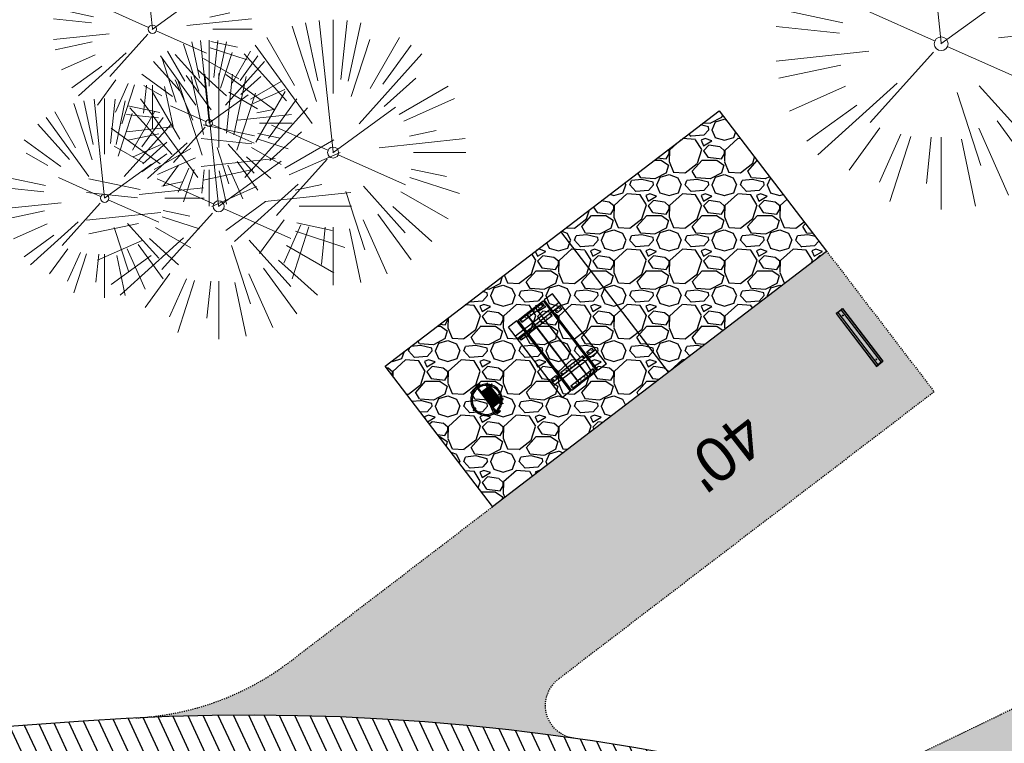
# Model space of a CAD drawing. Header units: feet. Extents: x 1134296 to 1140710, y 647902 to 649877.
# Tile 50 of 66: x 1134716 to 1134805, y 649015 to 649080. Entities that reach past the tile are written whole.
import ezdxf

# ---------------------------------------------------------------- set-up
doc = ezdxf.new("R2010")
doc.units = ezdxf.units.FT
doc.header["$MEASUREMENT"] = 0
doc.linetypes.add('RAD', pattern=[0.13, 0.08, -0.05])
doc.layers.add('-ANGLE-IRON', color=8, linetype='Continuous', lineweight=25)
doc.layers.add('V-SITE-VEGE', color=8, linetype='Continuous', lineweight=18)
for name, color, linetype in [('-BOLTS-LAGS-SCREWS', 7, 'Continuous'), ('-CONCRETE', 9, 'Continuous'), ('-HARDWARE', 7, 'Continuous'), ('-TIMBER', 6, 'Continuous'), ('C-CAMPSITE-PADS', 6, 'Continuous'), ('C-PRKG-ASPH', 5, 'Continuous'), ('C-PRKG-GRVL', 8, 'Continuous'), ('C-PRKG-WHEL-STOP', 5, 'Continuous'), ('C-ROAD-ASPHALT', 1, 'Continuous'), ('C-ROAD-GRVL', 1, 'RAD'), ('C-SWLK-GRVL-PATT', 8, 'Continuous'), ('G-TEXT-ST02', 2, 'Continuous'), ('G-XREF', 7, 'Continuous')]:
    doc.layers.add(name, color=color, linetype=linetype)
doc.styles.add('Arial', font='arial.ttf', dxfattribs={"height": 180})
pattern_1 = [(37.50000000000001, (0, 0), (-0.06299335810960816, 1.926823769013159), [0, -1.52, 0, -1.7, 0, -1.625]), (7.499999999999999, (0, 0), (1.769776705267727, 2.82214606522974), [0, -0.82, 0, -1.37, 0, -0.525]), (327.5, (-1.23, 0), (3.114141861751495, 0.005659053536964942), [0, -0.5, 0, -1.8, 0, -2.35]), (317.5, (-1.23, 0), (3.006126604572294, 0.8776755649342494), [0, -0.25, 0, -1.18, 0, -1.35])]
pattern_2 = [(115, (0, 0), (-1.132884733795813, -0.5282728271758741), [])]

# ---------------------------------------------------------------- blocks, each defined once
blk = doc.blocks.new('V-SITE-VEGE-Coniferious Tree 2')
at = {"color": 0, "linetype": 'ByBlock'}
for p, q in [((-0.06264093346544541, 0.1926377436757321), (-0.1545378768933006, 0.4755369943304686)), ((-0.0574950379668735, 0.2703678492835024), (-0.1039851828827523, 0.4890788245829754)), ((-0.0003172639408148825, 0.0025937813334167), (-0.05229705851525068, 0.4972664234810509)), ((-3.601054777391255e-05, 0.2219193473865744), (-3.601054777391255e-05, 0.5000060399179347)), ((0.02890183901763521, 0.2753366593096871), (0.05222503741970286, 0.4972664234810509)), ((0.0571938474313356, 0.2692740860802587), (0.1039131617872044, 0.4890788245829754)), ((-0.1460065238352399, 0.2528363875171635), (-0.2500390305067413, 0.4330260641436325)), ((0.06850648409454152, 0.2109817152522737), (0.1382469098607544, 0.425630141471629)), ((0.139142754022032, 0.2410654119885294), (0.2499670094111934, 0.4330260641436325)), ((-0.07913071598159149, 0.1088658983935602), (-0.2939353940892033, 0.4045257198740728)), ((0.1868724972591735, 0.2572635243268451), (0.2938633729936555, 0.4045257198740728)), ((-0.1756943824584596, 0.1950752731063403), (-0.3346129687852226, 0.3715878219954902)), ((0.09777767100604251, 0.108636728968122), (0.3345409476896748, 0.3715878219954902)), ((-0.2201011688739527, 0.1598873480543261), (-0.4045617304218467, 0.2938993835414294)), ((0.1919663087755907, 0.1728666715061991), (0.3115823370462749, 0.2805763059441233)), ((0.2487690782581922, 0.143647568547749), (0.4329900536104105, 0.2500030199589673)), ((-0.2844040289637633, 0.1641894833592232), (-0.393144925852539, 0.2269610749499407)), ((0.2658942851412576, 0.1183972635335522), (0.4567507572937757, 0.2033670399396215)), ((-0.0009318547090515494, -0.0006770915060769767), (0.2349564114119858, 0.1707208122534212)), ((-0.2961437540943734, 0.06292784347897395), (-0.4891148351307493, 0.1039491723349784)), ((-0.01992166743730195, 0.008854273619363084), (-0.2318825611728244, 0.1032199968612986)), ((0.2872695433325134, 0.06106323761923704), (0.3884790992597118, 0.08257391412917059)), ((-0.3060292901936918, 0.03215663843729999), (-0.4973024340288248, 0.05226104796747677)), ((0.173080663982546, 0.01818771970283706), (0.497230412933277, 0.05226104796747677)), ((0.3024988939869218, 0), (0.4999700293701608, 0)), ((-0.2182782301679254, -0.02292736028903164), (-0.4973024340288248, -0.05226104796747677)), ((-0.02300503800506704, -0.02554197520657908), (-0.2137781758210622, -0.2373882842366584)), ((0.01849546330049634, -0.008260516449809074), (0.2719985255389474, -0.1211160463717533)), ((-0.302185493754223, -0.0642195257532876), (-0.4891148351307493, -0.1039491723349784)), ((0.2936342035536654, -0.06241742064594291), (0.4274066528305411, -0.09084484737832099)), ((0.2891445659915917, -0.09395946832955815), (0.4755009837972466, -0.1545018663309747)), ((-0.2881436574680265, -0.1282723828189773), (-0.4568227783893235, -0.2033670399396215)), ((-0.1320480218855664, -0.1188660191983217), (-0.3716238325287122, -0.3345769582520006)), ((0.04781873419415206, -0.1473038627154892), (0.1192466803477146, -0.3671294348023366)), ((0.1143820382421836, -0.1271057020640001), (0.2718110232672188, -0.301920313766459)), ((0.2555295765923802, -0.1475434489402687), (0.4329900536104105, -0.2500030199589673)), ((-0.254528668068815, -0.1848980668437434), (-0.4045617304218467, -0.2938993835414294)), ((0.2253521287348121, -0.2029399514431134), (0.3715518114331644, -0.3345769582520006)), ((0.1688618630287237, -0.2324611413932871), (0.2938633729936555, -0.4045257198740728)), ((-0.1842986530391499, -0.2536176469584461), (-0.2766747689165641, -0.3807650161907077)), ((0.1131111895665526, -0.2541280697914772), (0.2033310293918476, -0.4567867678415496)), ((-0.1213812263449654, -0.2725449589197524), (-0.1855903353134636, -0.4167758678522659)), ((-0.09098502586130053, -0.2799408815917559), (-0.1545378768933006, -0.4755369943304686)), ((-0.02966136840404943, -0.2817638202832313), (-0.04434904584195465, -0.4216092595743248)), ((-3.601054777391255e-05, -0.2817638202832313), (-3.601054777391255e-05, -0.5000060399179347)), ((0.06104806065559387, -0.2873055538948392), (0.1039131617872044, -0.4890788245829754))]:
    blk.add_line(p, q, dxfattribs=at)
blk.add_circle((-3.601054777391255e-05, 0), 0.02083358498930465)
blk = doc.blocks.new('C_XBASE-PACTOLA_02403811')
at = {"layer": 'V-SITE-VEGE'}
for p, xscale, yscale, zscale in [((1134799.621, 649077.804), 29.99963760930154, 29.99963760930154, 29.99963760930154), ((1134728.349, 649079.116), 17.99978256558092, 17.99978256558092, 17.99978256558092), ((1134733.468, 649070.628), 14.99981880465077, 14.99981880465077, 14.99981880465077), ((1134724.024, 649063.838), 17.99978256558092, 17.99978256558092, 17.99978256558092)]:
    blk.add_blockref('V-SITE-VEGE-Coniferious Tree 2', p, dxfattribs=dict(at, xscale=xscale, yscale=yscale, zscale=zscale))
at = {"layer": 'V-SITE-VEGE', "xscale": 23.99971008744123, "yscale": 23.99971008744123, "zscale": 23.99971008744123, "rotation": 8.537736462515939e-07}
for p in [(1134744.674, 649067.966), (1134734.334, 649063.103)]:
    blk.add_blockref('V-SITE-VEGE-Coniferious Tree 2', p, dxfattribs=at)
blk = doc.blocks.new('Wheel_Stop')
for points in [[(-36, 6.75), (36, 6.75)], [(-36, -2.25), (-36, 6.75)], [(-35.625, 4.5), (-36, 6.75)], [(-35.625, 0), (-36, -2.25)], [(-35.955, 6.48), (35.955, 6.48)], [(-35.625, 4.5), (-35.625, 0)], [(-35.625, 4.5), (35.625, 4.5)], [(-35.625, 0), (35.625, 0)], [(35.625, 4.5), (36, 6.75)], [(35.625, 4.5), (35.625, 0)], [(35.625, 0), (36, -2.25)], [(36, -2.25), (36, 6.75)], [(-36, -2.25), (36, -2.25)], [(-35.955, -1.98), (35.955, -1.98)]]:
    blk.add_lwpolyline(points)
for centre in [(-30, 2.25), (30, 2.25)]:
    blk.add_circle(centre, 0.5)
blk = doc.blocks.new('10FT_Precast Table')
at = {"layer": '-ANGLE-IRON'}
for p, q in [((-28.53399626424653, 21.12499979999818), (-28.53399626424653, 27.62500020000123)), ((-28.53399626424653, 27.62500020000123), (-24.53403626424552, 27.62500020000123)), ((-24.53403626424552, 27.62500020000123), (-24.53403626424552, 21.12499979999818)), ((28.46604333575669, 21.12499979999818), (28.46604333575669, 27.62500020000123)), ((28.46604333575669, 27.62500020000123), (32.4660033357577, 27.62500020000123)), ((32.4660033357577, 27.62500020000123), (32.4660033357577, 21.12499979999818)), ((-43.49999999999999, 15.25000002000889), (-46.49999999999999, 15.25000002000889)), ((-46.49999999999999, 15.25000002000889), (-46.49999999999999, -15.25000001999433)), ((-43.49999999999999, -15.25000001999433), (-43.49999999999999, 15.25000002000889)), ((-24.53403626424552, 21.12499979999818), (-28.53399626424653, 21.12499979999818)), ((-25.53399626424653, 15.25000002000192), (-28.53399626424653, 15.25000002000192)), ((-28.53399626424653, 15.25000002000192), (-28.53399626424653, -15.2500000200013)), ((-25.53399626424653, -15.2500000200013), (-25.53399626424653, 15.25000002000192)), ((32.4660033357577, 21.12499979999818), (28.46604333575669, 21.12499979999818)), ((32.4660033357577, 15.25000002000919), (29.4660033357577, 15.25000002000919)), ((29.4660033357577, 15.25000002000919), (29.4660033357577, -15.25000001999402)), ((32.4660033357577, -15.25000001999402), (32.4660033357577, 15.25000002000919)), ((46.50000000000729, 15.25000002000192), (43.50000000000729, 15.25000002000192)), ((43.50000000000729, 15.25000002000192), (43.50000000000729, -15.2500000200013)), ((46.50000000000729, -15.2500000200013), (46.50000000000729, 15.25000002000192)), ((-46.49999999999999, -15.25000001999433), (-43.49999999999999, -15.25000001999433)), ((-28.53399626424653, -15.2500000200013), (-25.53399626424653, -15.2500000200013)), ((-28.53399626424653, -27.62500019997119), (-28.53399626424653, -21.12499979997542)), ((-28.53399626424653, -21.12499979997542), (-24.53403626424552, -21.12499979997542)), ((-24.53403626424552, -21.12499979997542), (-24.53403626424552, -27.62500019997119)), ((28.46604333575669, -27.62500019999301), (28.46604333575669, -21.12499979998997)), ((28.46604333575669, -21.12499979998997), (32.4660033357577, -21.12499979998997)), ((29.4660033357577, -15.25000001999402), (32.4660033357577, -15.25000001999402)), ((32.4660033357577, -21.12499979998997), (32.4660033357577, -27.62500019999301)), ((43.50000000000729, -15.2500000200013), (46.50000000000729, -15.2500000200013)), ((-24.53403626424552, -27.62500019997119), (-28.53399626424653, -27.62500019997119)), ((32.4660033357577, -27.62500019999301), (28.46604333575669, -27.62500019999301))]:
    blk.add_line(p, q, dxfattribs=at)
at = {"layer": '-BOLTS-LAGS-SCREWS'}
for centre in [(-26.53401626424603, 26.12500020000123), (-26.53401626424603, 22.62499979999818), (30.46602333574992, 26.12500020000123), (30.46602333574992, 22.62499979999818), (-44.99999999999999, 14.25000402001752), (-27.03399626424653, 14.25000402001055), (30.9660033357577, 14.25000402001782), (45.00000000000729, 14.25000402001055), (-44.99999999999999, 8.750004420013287), (-44.99999999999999, 2.750004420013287), (-27.03399626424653, 8.750004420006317), (-27.03399626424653, 2.750004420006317), (30.9660033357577, 8.750004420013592), (30.9660033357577, 2.750004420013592), (45.00000000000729, 8.750004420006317), (45.00000000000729, 2.750004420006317), (-44.99999999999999, -2.750004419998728), (-44.99999999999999, -8.750004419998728), (-27.03399626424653, -2.750004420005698), (-27.03399626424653, -8.750004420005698), (30.9660033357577, -2.750004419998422), (30.9660033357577, -8.750004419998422), (45.00000000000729, -2.750004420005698), (45.00000000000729, -8.750004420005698), (-44.99999999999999, -14.25000402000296), (-27.03399626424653, -14.25000402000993), (30.9660033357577, -14.25000401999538), (45.00000000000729, -14.25000402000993), (-26.53401626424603, -22.62499979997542), (-26.53401626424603, -26.12500019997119), (30.46602333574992, -22.62499979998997), (30.46602333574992, -26.12500019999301)]:
    blk.add_circle(centre, 0.15625000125, dxfattribs=at)
at = {"layer": '-CONCRETE'}
for p, q in [((-32.03399630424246, -29.99999999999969), (-32.03399630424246, 30.00000000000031)), ((-28.53399626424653, 29.99999999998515), (-28.53399626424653, 27.62500020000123)), ((-28.53399626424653, -27.12499979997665), (-28.53399626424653, 27.12499979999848)), ((32.4660033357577, 29.99999999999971), (32.4660033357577, 27.62500020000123)), ((32.4660033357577, -27.1249997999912), (32.4660033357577, 27.12499979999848)), ((35.96600337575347, -29.99999999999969), (35.96600337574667, 30.00000000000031)), ((-28.53399626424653, -29.99999999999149), (-28.53399626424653, -27.62500019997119)), ((32.4660033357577, -27.62500019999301), (32.4660033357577, -29.99999999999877))]:
    blk.add_line(p, q, dxfattribs=at)
at = {"layer": '-TIMBER'}
for p, q in [((-47.99999999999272, 18.7499999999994), (-47.99999999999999, 29.99999999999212)), ((-47.99999999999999, 29.99999999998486), (48, 29.9999999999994)), ((48.00000000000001, 18.75000000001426), (48.00000000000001, 29.99999999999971)), ((-47.99999999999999, 18.74999999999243), (48, 18.74999999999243)), ((-47.99999999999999, 5.875002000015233), (-47.99999999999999, 17.12500200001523)), ((-47.99999999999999, 17.12500200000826), (47.99999999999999, 17.12500200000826)), ((48.00000000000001, 17.12500200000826), (48.00000000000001, 5.875002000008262)), ((-47.99999999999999, 5.875002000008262), (47.99999999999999, 5.875002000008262)), ((-47.99999999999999, -5.625002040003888), (-47.99999999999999, 5.625002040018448)), ((-47.99999999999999, 5.625002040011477), (47.99999999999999, 5.625002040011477)), ((48.00000000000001, 5.625002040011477), (48.00000000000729, -5.625002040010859)), ((47.99999999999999, -5.625002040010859), (-47.99999999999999, -5.625002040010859)), ((-47.99999999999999, -17.1250019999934), (-47.99999999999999, -5.875002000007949)), ((47.99999999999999, -5.875002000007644), (-47.99999999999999, -5.875002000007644)), ((48.00000000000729, -5.875002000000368), (48.00000000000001, -17.12500200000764)), ((47.99999999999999, -17.12500200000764), (-47.99999999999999, -17.12500200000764)), ((-47.99999999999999, -29.99999999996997), (-47.99999999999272, -18.74999999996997)), ((-47.99999999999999, -18.74999999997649), (48, -18.74999999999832)), ((48.00000000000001, -29.99999999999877), (48.00000000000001, -18.74999999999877)), ((-47.99999999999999, -29.99999999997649), (48.00000000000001, -29.99999999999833))]:
    blk.add_line(p, q, dxfattribs=at)
blk = doc.blocks.new('*X1280')
at = {"color": 0}
for p, q in [((146.0622026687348, 353.5980429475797), (146.1426743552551, 353.6785146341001)), ((146.0622026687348, 352.8909361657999), (146.8122026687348, 353.6409361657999)), ((146.0622026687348, 352.5373827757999), (146.8122026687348, 353.2873827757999)), ((146.0622026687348, 351.8302759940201), (146.8122026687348, 352.5802759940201)), ((146.0622026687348, 351.4767226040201), (146.8122026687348, 352.2267226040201)), ((146.0622026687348, 350.7696158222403), (146.8122026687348, 351.5196158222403)), ((146.3246548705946, 350.6785146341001), (146.8122026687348, 351.1660624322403))]:
    blk.add_line(p, q, dxfattribs=at)
blk = doc.blocks.new('Pilot Rocks FS-30_18_PA')
at = {"layer": '-HARDWARE'}
for p, q in [((-8.817777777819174, 0.04421580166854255), (-17.86666666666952, 0.04421580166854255)), ((-17.86666666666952, 0.04421580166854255), (-12.77892653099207, 0.04421580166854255)), ((-10.20000000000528, 0.04421580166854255), (10.19999999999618, 0.04421580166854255)), ((8.817777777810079, 0.04421580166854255), (17.86666666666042, 0.04421580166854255)), ((12.77892653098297, 0.04421580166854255), (17.86666666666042, 0.04421580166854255)), ((-18.93333333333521, -4.555784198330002), (-18.93333333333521, -1.355784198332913)), ((-18.93333333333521, -1.355784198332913), (-18.86666666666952, -1.355784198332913)), ((-18.86666666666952, -1.355784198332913), (-18.86666666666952, -0.9557841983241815)), ((-18.86666666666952, -1.355784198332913), (-18.86666666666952, -0.9557841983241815)), ((-18.20000000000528, -1.355784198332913), (-18.20000000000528, -0.9557841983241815)), ((-18.20000000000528, -0.9557841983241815), (-18.20000000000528, -1.355784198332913)), ((-18.20000000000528, -1.355784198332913), (-18.13333333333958, -1.355784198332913)), ((-18.13333333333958, -1.355784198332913), (-18.13333333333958, -4.555784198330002)), ((-8.817777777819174, -0.6224508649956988), (-17.86666666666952, -0.6224508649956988)), ((-13.33940419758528, -0.6224508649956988), (-17.86666666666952, -0.6224508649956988)), ((-10.20000000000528, -0.6224508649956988), (10.19999999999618, -0.6224508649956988)), ((-10.20000000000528, -0.6224508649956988), (-10.20000000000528, -11.31238912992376)), ((-9.533333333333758, -0.6224508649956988), (-9.533333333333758, -11.31238912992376)), ((-8.817777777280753, -0.6224508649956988), (-8.817777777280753, -11.64572246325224)), ((-8.284444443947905, -0.6224508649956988), (-8.284444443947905, -11.64572246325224)), ((-7.502222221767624, -0.6224508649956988), (-7.502222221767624, -11.64572246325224)), ((-6.9688888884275, -0.6224508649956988), (-6.9688888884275, -11.64572246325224)), ((-6.18666666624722, -0.6224508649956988), (-6.18666666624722, -11.64572246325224)), ((-5.653333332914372, -0.6224508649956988), (-5.653333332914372, -11.64572246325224)), ((-4.871111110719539, -0.6224508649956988), (-4.871111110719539, -11.64572246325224)), ((-4.337777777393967, -0.6224508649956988), (-4.337777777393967, -11.64572246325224)), ((-3.555555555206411, -0.6224508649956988), (-3.555555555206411, -11.64572246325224)), ((-3.022222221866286, -0.6224508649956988), (-3.022222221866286, -11.64572246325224)), ((-2.23999999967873, -0.6224508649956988), (-2.23999999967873, -11.64572246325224)), ((-1.706666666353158, -0.6224508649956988), (-1.706666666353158, -11.64572246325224)), ((-0.9244444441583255, -0.6224508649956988), (-0.9244444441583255, -11.64572246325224)), ((-0.3911111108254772, -0.6224508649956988), (-0.3911111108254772, -11.64572246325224)), ((0.3911111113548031, -0.6224508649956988), (0.3911111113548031, -11.64572246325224)), ((0.9244444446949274, -0.6224508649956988), (0.9244444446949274, -11.64572246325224)), ((1.706666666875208, -0.6224508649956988), (1.706666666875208, -11.64572246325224)), ((2.240000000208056, -0.6224508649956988), (2.240000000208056, -11.64572246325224)), ((3.022222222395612, -0.6224508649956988), (3.022222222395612, -11.64572246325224)), ((3.555555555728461, -0.6224508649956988), (3.555555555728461, -11.64572246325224)), ((4.337777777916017, -0.6224508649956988), (4.337777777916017, -11.64572246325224)), ((4.871111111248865, -0.6224508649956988), (4.871111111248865, -11.64572246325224)), ((5.653333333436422, -0.6224508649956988), (5.653333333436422, -11.64572246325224)), ((6.18666666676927, -0.6224508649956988), (6.18666666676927, -11.64572246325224)), ((6.968888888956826, -0.6224508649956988), (6.968888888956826, -11.64572246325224)), ((7.502222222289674, -0.6224508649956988), (7.502222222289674, -11.64572246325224)), ((8.28444444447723, -0.6224508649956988), (8.28444444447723, -11.64572246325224)), ((8.817777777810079, -0.6224508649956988), (8.817777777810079, -11.64572246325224)), ((17.86666666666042, -0.6224508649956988), (8.817777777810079, -0.6224508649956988)), ((9.533333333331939, -0.6224508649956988), (9.533333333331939, -11.31238912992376)), ((10.19999999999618, -0.6224508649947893), (10.19999999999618, -11.31238912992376)), ((18.13333333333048, -4.555784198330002), (18.13333333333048, -1.355784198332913)), ((18.13333333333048, -1.355784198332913), (18.19999999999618, -1.355784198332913)), ((18.93333333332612, -4.555784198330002), (18.13333333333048, -4.555784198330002)), ((18.19999999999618, -1.355784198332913), (18.19999999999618, -0.9557841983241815)), ((18.19999999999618, -1.355784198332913), (18.19999999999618, -0.9557841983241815)), ((18.86666666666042, -1.355784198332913), (18.86666666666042, -0.9557841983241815)), ((18.86666666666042, -0.9557841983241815), (18.86666666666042, -1.355784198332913)), ((18.86666666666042, -1.355784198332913), (18.93333333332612, -1.355784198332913)), ((18.93333333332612, -1.355784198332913), (18.93333333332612, -4.555784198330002)), ((-10.20000000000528, -11.31238912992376), (-10.20000000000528, -14.84572246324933)), ((-10.20000000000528, -13.68324198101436), (-10.20000000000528, -14.84572246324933)), ((-9.533333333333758, -11.31238912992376), (-9.533333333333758, -14.84572246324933)), ((-9.533333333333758, -11.64572246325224), (9.533333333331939, -11.64572246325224)), ((-9.533333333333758, -12.31238912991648), (9.533333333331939, -12.31238912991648)), ((-9.533333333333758, -14.84572246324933), (-9.533333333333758, -14.47618734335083)), ((9.533333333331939, -11.31238912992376), (9.533333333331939, -14.84572246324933)), ((9.533333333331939, -14.47618734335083), (9.533333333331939, -14.84572246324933)), ((10.19999999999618, -11.31238912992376), (10.19999999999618, -14.84572246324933)), ((10.19999999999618, -14.84572246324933), (10.19999999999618, -13.68324198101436))]:
    blk.add_line(p, q, dxfattribs=at)
at = {"layer": '-HARDWARE', "flags": 128}
for points in [[(0.04426932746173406, 18.18944163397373, 1), (-0.6223972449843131, 18.18908719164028), (-0.6206959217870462, 14.98908764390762, 1), (0.04597065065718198, 14.98944208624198), (0.04426932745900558, 18.18944163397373)], [(-11.77825193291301, -8.933957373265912, -1), (-11.29140720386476, -9.3893985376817), (-13.47752479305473, -11.72625323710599, -1), (-13.96436952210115, -11.27081207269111), (-11.77825193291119, -8.93395737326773)], [(11.77825193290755, -8.933957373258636, 1), (11.29140720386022, -9.389398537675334), (13.47752479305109, -11.72625323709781, 1), (13.96436952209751, -11.27081207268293), (11.77825193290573, -8.933957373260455)]]:
    blk.add_lwpolyline(points, format="xyb", dxfattribs=at)
at = {"layer": '-HARDWARE'}
for points in [[(-18.93333333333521, -4.555784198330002), (-18.93333333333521, -1.355784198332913), (-18.13333333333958, -1.355784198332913), (-18.13333333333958, -4.555784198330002)], [(-7.502222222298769, -11.64572246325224), (-8.28444444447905, -11.64572246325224), (-8.28444444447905, -0.6224508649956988), (-7.502222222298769, -0.6224508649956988)], [(-6.186666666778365, -11.64572246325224), (-6.968888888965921, -11.64572246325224), (-6.968888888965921, -0.6224508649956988), (-6.186666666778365, -0.6224508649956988)], [(-4.87111111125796, -11.64572246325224), (-5.653333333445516, -11.64572246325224), (-5.653333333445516, -0.6224508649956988), (-4.87111111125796, -0.6224508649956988)], [(-3.555555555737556, -11.64572246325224), (-4.337777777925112, -11.64572246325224), (-4.337777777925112, -0.6224508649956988), (-3.555555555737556, -0.6224508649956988)], [(-2.240000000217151, -11.64572246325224), (-3.022222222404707, -11.64572246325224), (-3.022222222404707, -0.6224508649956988), (-2.240000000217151, -0.6224508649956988)], [(-0.9244444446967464, -11.64572246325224), (-1.706666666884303, -11.64572246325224), (-1.706666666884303, -0.6224508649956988), (-0.9244444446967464, -0.6224508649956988)], [(-0.3911111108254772, -11.64572246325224), (0.3911111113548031, -11.64572246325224), (0.3911111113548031, -0.6224508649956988), (-0.3911111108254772, -0.6224508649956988)], [(0.9244444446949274, -11.64572246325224), (1.706666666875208, -11.64572246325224), (1.706666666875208, -0.6224508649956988), (0.9244444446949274, -0.6224508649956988)], [(2.240000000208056, -11.64572246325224), (3.022222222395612, -11.64572246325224), (3.022222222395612, -0.6224508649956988), (2.240000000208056, -0.6224508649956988)], [(3.555555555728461, -11.64572246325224), (4.337777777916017, -11.64572246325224), (4.337777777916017, -0.6224508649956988), (3.555555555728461, -0.6224508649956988)], [(4.871111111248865, -11.64572246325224), (5.653333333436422, -11.64572246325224), (5.653333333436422, -0.6224508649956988), (4.871111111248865, -0.6224508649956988)], [(6.18666666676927, -11.64572246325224), (6.968888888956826, -11.64572246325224), (6.968888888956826, -0.6224508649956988), (6.18666666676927, -0.6224508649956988)], [(7.502222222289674, -11.64572246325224), (8.28444444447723, -11.64572246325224), (8.28444444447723, -0.6224508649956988), (7.502222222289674, -0.6224508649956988)], [(18.93333333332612, -4.555784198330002), (18.93333333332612, -1.355784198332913), (18.13333333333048, -1.355784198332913), (18.13333333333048, -4.555784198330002)]]:
    blk.add_lwpolyline(points, close=True, dxfattribs=at)
for centre, radius, start, end in [((0, 9.094947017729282e-13), 17.06666666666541, 0.1484403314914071, 179.8515596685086), ((0, 0), 15.73333333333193, 0.1610200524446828, 179.8389799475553), ((-17.86666666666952, -0.9557841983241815), 1, 90, 180), ((-17.86666666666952, -0.9557841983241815), 1, 90, 180), ((17.86666666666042, -0.9557841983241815), 1, 0, 90), ((17.86666666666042, -0.9557841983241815), 1, 0, 90), ((-17.86666666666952, -0.9557841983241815), 0.3333333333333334, 90, 180), ((-17.86666666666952, -0.9557841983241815), 0.3333333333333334, 90, 180), ((0, 9.094947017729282e-13), 17.06666666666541, 182.0901397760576, 220.7490543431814), ((0, 0), 15.73333333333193, 182.2673591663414, 220.2247561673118), ((-9.094947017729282e-13, 1.818989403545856e-12), 15.73333333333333, 220.2247561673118, 229.5860659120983), ((-9.094947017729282e-13, 1.818989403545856e-12), 15.73333333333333, 310.4139340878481, 319.7752438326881), ((0, 0), 15.73333333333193, 319.7752438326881, 357.7326408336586), ((0, 9.094947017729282e-13), 17.06666666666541, 319.2509456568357, 357.9098602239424), ((17.86666666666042, -0.9557841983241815), 0.3333333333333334, 0, 90), ((17.86666666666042, -0.9557841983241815), 0.3333333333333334, 0, 90), ((-9.094947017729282e-13, 1.818989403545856e-12), 17.06666666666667, 220.7490543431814, 233.2977773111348), ((-9.866666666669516, -11.64572246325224), 0.3333333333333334, 0, 180), ((-9.866666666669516, -14.84572246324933), 0.3333333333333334, 180, 0), ((-9.866666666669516, -14.84572246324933), 0.3333333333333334, 180, 0), ((-9.094947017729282e-13, 1.818989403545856e-12), 15.73333333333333, 232.7040475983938, 307.2959524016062), ((-9.094947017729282e-13, 1.818989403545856e-12), 17.06666666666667, 236.0413981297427, 303.9586018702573), ((9.866666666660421, -11.64572246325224), 0.3333333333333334, 0, 180), ((9.866666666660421, -14.84572246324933), 0.3333333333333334, 180, 0), ((9.866666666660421, -14.84572246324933), 0.3333333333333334, 180, 0), ((-6.821210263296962e-11, 6.548361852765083e-11), 17.06666666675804, 306.7022226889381, 319.2509456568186)]:
    blk.add_arc(centre, radius, start, end, dxfattribs=at)
at = {"layer": '-HARDWARE', "rotation": 180}
for p, xscale, yscale, zscale in [((137.6663495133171, 372.583162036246), 1.066666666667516, 1.066666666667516, 1.066666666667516), ((-137.6663495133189, 372.583162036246), -1.066666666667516, 1.066666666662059, 1.066666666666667)]:
    blk.add_blockref('*X1280', p, dxfattribs=dict(at, xscale=xscale, yscale=yscale, zscale=zscale))
blk = doc.blocks.new('C_PBASE-PACTOLA_02403811')
at = {"layer": 'C-CAMPSITE-PADS'}
for points in [[(1134759.087965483, 649035.9522083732), (1134749.365789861, 649048.6596590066), (1134779.545985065, 649071.7498260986), (1134789.268160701, 649059.042375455)], [(1134759.087965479, 649035.952208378), (1134789.268160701, 649059.0423754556)]]:
    blk.add_lwpolyline(points, dxfattribs=at)
at = {"layer": 'C-ROAD-ASPHALT'}
blk.add_lwpolyline([(1134609.502741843, 649004.1715281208, -0.08481675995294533), (1134717.918854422, 649151.0643979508), (1134791.743864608, 649222.0439889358, -0.04164346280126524), (1134816.518779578, 649242.1816391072), (1134837.543218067, 649256.5428028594, -0.2654684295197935), (1134923.566161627, 649263.4658695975), (1134945.862647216, 649253.0055803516, -0.03670103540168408), (1135008.742528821, 649217.6654234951), (1135070.901654, 649176.4593855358, -0.3025232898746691), (1135097.532652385, 649113.0929439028), (1135091.831089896, 649083.3959326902, -0.0492726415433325), (1135086.690765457, 649066.0532714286), (1135029.43531187, 648925.4119419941, -0.009218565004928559), (1135022.286728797, 648908.7392420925), (1134970.105907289, 648792.9779079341, 0.09466954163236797), (1134957.786175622, 648834.7349342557), (1134921.92741579, 648904.3472810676, 0.300313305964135), (1134722.086161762, 649016.5601342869), (1134632.500993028, 649010.1122188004, 0.09071439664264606)], format="xyb", close=True, dxfattribs=at)
at = {"layer": 'C-ROAD-GRVL', "flags": 128}
for points in [[(1134789.268160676, 649059.0423754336), (1134798.990336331, 649046.334924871)], [(1134798.990336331, 649046.334924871), (1134765.037616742, 649020.3584869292)]]:
    blk.add_lwpolyline(points, dxfattribs=at)
for points in [[(1134726.835027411, 649016.8473851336, 0.1521844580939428), (1134740.801965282, 649021.9620139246), (1134759.087965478, 649035.9522083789)], [(1134782.201150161, 649012.1301081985, 0.1688365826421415), (1134798.507401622, 649014.0226916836), (1134826.751884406, 649027.6686418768)], [(1134766.436228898, 649015.0059959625, -0.6647162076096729), (1134765.037616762, 649020.3584869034)]]:
    blk.add_lwpolyline(points, format="xyb", dxfattribs=at)
at = {"layer": 'Defpoints', "flags": 128}
blk.add_lwpolyline([(1134774.972278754, 649048.1049278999), (1134765.250103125, 649060.8123785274)], dxfattribs=at)
at = {"layer": '-HARDWARE', "xscale": 0.08333333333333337, "yscale": 0.08333333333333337, "zscale": 0.08333333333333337, "rotation": 127.4187642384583}
blk.add_blockref('Pilot Rocks FS-30_18_PA', (1134758.533291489, 649045.600670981), dxfattribs=at)
at = {"xscale": 0.0833333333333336, "yscale": 0.0833333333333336, "zscale": 0.0833333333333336, "rotation": 127.4187642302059}
blk.add_blockref('10FT_Precast Table', (1134764.94878912, 649050.5090193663), dxfattribs=at)
at = {"layer": 'C-PRKG-WHEL-STOP', "xscale": 0.08333333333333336, "yscale": 0.08333333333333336, "zscale": 0.08333333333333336, "rotation": 307.4187642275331}
blk.add_blockref('Wheel_Stop', (1134792.094070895, 649051.1315829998), dxfattribs=at)
at = {"layer": 'C-CAMPSITE-PADS', "style": 'Arial'}
blk.add_text("40'", height=4, rotation=217.9144239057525, dxfattribs=at).set_placement((1134781.72403733, 649044.6815385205))
blk = doc.blocks.new('C_PHTCH-PACTOLA_02403811')
at = {"layer": 'C-PRKG-ASPH'}
h = blk.add_hatch(dxfattribs=at)
h.set_pattern_fill('ANSI31', color=256, scale=10, angle=70)
h.set_pattern_definition(pattern_2)
edge = h.paths.add_edge_path(flags=16)
edge.add_arc((1135093.567290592, 648760.3570235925), 541.9999999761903, 143.5703577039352, 153.2664360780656, ccw=False)
edge.add_arc((1135093.567290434, 648760.3570237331), 541.9999997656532, 133.8742793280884, 143.5703577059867, ccw=False)
edge.add_line((1134717.918854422, 649151.0643979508), (1134791.743864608, 649222.0439889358))
edge.add_arc((1134924.814897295, 649083.6384245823), 191.9999999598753, 124.33581191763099, 133.8742793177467, ccw=False)
edge.add_line((1134816.518779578, 649242.1816391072), (1134837.543218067, 649256.5428028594))
edge.add_arc((1134886.614896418, 649184.7029087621), 87.00000000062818, 64.86660358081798, 124.33581191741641, ccw=False)
edge.add_line((1134923.566161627, 649263.4658695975), (1134945.862647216, 649253.0055803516))
edge.add_arc((1134736.896871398, 648807.5874571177), 491.9999999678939, 56.45911934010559, 64.86660355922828, ccw=False)
edge.add_line((1135008.742528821, 649217.6654234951), (1135070.901654, 649176.4593855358))
edge.add_arc((1135036.644680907, 649124.7828938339), 62.00000000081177, -10.868034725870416, 56.45911933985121, ccw=False)
edge.add_line((1135097.532652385, 649113.0929439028), (1135091.831089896, 649083.3959326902))
edge.add_arc((1135001.481196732, 649100.7423100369), 92.00000001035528, 337.8486329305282, 349.13196525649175, ccw=False)
edge.add_line((1135086.690765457, 649066.0532714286), (1135029.43531187, 648925.4119419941))
edge.add_arc((1134573.749357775, 649110.9228871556), 491.9999995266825, 335.73595333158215, 337.84863296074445, ccw=False)
edge.add_line((1135022.286728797, 648908.7392420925), (1134970.105907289, 648792.9779079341))
edge.add_line((1134970.105907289, 648792.9779079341), (1134955.070696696, 648759.622817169))
edge.add_arc((1134506.533324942, 648961.8064625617), 492.0000003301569, 331.3465562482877, 335.7359533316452, ccw=False)
edge.add_line((1134938.281078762, 648725.8872446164), (1134902.771388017, 648660.9021647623))
edge.add_arc((1134778.161263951, 648728.9926705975), 142.0000000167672, 305.95733191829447, 331.34655630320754, ccw=False)
edge.add_line((1134861.541195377, 648614.0501326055), (1134757.483908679, 648538.5664206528))
edge.add_arc((1134835.579196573, 648430.9089730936), 133.0000000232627, 125.9573319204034, 166.4171722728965)
edge.add_arc((1134672.277915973, 648470.363906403), 35.00000000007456, 244.10855969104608, 346.41717227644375, ccw=False)
edge.add_arc((1134691.461854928, 648509.9128519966), 78.95614352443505, 214.9055155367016, 244.1168481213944, ccw=False)
edge.add_line((1134626.710174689, 648464.732186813), (1134623.062749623, 648469.9579645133))
edge.add_arc((1134821.506139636, 648608.4650796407), 241.9999999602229, 191.1167612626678, 214.9138039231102, ccw=False)
edge.add_line((1134584.046954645, 648561.8052956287), (1134566.403948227, 648651.5934078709))
edge.add_arc((1135049.172208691, 648746.4554480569), 491.9999999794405, 187.9519260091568, 191.1167612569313, ccw=False)
edge.add_line((1134561.903038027, 648678.391101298), (1134552.825444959, 648743.3771249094))
edge.add_arc((1134842.017716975, 648783.7730382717), 292.0000000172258, 166.3961174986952, 187.9519260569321, ccw=False)
edge.add_line((1134558.209758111, 648852.4537669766), (1134566.77306571, 648887.8397463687))
edge.add_arc((1135093.567290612, 648760.357023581), 542.0000000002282, 158.0478401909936, 166.396117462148, ccw=False)
edge.add_arc((1135093.567290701, 648760.357023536), 542.0000000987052, 153.2664360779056, 158.0478401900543, ccw=False)
edge = h.paths.add_edge_path()
edge.add_line((1134664.934415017, 648091.0186503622), (1134641.753924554, 648097.236757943))
edge.add_arc((1135131.441785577, 647965.8792352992), 506.9999999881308, 154.1154939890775, 164.9840567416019, ccw=False)
edge.add_arc((1135131.44177555, 647965.8792402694), 506.9999887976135, 153.4314984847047, 154.115493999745, ccw=False)
edge.add_arc((1134241.513528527, 648410.9103548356), 488.0000000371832, 333.4314984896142, 338.6383717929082)
edge.add_line((1134695.987914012, 648233.1548120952), (1134704.112198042, 648253.9264793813))
edge.add_arc((1134529.027803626, 648322.4060737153), 188.0000000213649, 338.6383717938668, 377.1954705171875)
edge.add_arc((1134651.306425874, 648360.2470375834), 60.00000000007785, 17.1954705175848, 74.97265706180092)
edge.add_line((1134666.863224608, 648418.1951696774), (1134661.500576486, 648419.8056636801))
edge.add_arc((1134691.489318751, 648509.9450223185), 94.99699278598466, 223.9418846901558, 251.5980721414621, ccw=False)
edge.add_arc((1134691.535842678, 648509.9839590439), 95.05751145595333, 214.9165962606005, 223.9393241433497, ccw=False)
edge.add_line((1134613.590003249, 648455.5746160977), (1134609.942525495, 648460.8004692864))
edge.add_arc((1134821.506139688, 648608.4650796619), 258.0000000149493, 191.1167612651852, 214.9138039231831, ccw=False)
edge.add_line((1134568.347173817, 648558.7203512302), (1134550.704167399, 648648.5084634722))
edge.add_arc((1135049.172208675, 648746.4554480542), 507.9999999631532, 187.9519260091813, 191.1167612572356, ccw=False)
edge.add_line((1134546.056886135, 648676.177626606), (1134536.979293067, 648741.163650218))
edge.add_arc((1134842.01771694, 648783.7730382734), 307.9999999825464, 166.3961174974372, 187.9519260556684, ccw=False)
edge.add_line((1134542.658637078, 648856.2170945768), (1134551.221944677, 648891.6030739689))
edge.add_arc((1135093.567290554, 648760.3570237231), 557.9999999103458, 163.9213237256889, 166.3961174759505, ccw=False)
edge.add_arc((1134538.177323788, 648920.4382053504), 19.99999999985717, 343.9213237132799, 402.7699397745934)
edge.add_line((1134552.859048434, 648934.0193305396), (1134533.446357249, 648955.005204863))
edge.add_arc((1135093.567290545, 648760.3570234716), 592.9783928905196, 146.0187423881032, 160.8370986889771, ccw=False)
edge.add_line((1134601.857481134, 649091.7855040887), (1134616.582948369, 649064.0343807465))
edge.add_arc((1134620.999668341, 649066.3780071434), 5.000000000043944, 207.9515834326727, 327.0740857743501)
edge.add_arc((1135093.567290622, 648760.3570235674), 558.0000000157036, 133.8742793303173, 147.0740857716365, ccw=False)
edge.add_line((1134706.829601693, 649162.5981949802), (1134780.654611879, 649233.5777859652))
edge.add_arc((1134924.814897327, 649083.6384245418), 208.0000000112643, 124.3358119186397, 133.8742793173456, ccw=False)
edge.add_line((1134807.494103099, 649255.3935736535), (1134828.518541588, 649269.7547374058))
edge.add_arc((1134886.614896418, 649184.7029087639), 102.9999999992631, 64.86660357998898, 124.33581191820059, ccw=False)
edge.add_line((1134930.361796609, 649277.9510118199), (1134952.658282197, 649267.4907225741))
edge.add_arc((1134736.896871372, 648807.5874570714), 508.0000000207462, 56.4591193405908, 64.86660355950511, ccw=False)
edge.add_line((1135017.583038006, 649231.0012923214), (1135079.742163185, 649189.7952543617))
edge.add_arc((1135036.644680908, 649124.782893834), 77.99999999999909, -10.868034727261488, 56.45911934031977, ccw=False)
edge.add_line((1135113.245677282, 649110.0761826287), (1135107.544114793, 649080.3791714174))
edge.add_arc((1135001.481196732, 649100.7423100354), 108.0000000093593, 337.84863293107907, 349.131965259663, ccw=False)
edge.add_line((1135101.509820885, 649060.0203951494), (1135044.254367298, 648919.3790657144))
edge.add_arc((1134573.749357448, 649110.9228872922), 507.9999998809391, 335.7359533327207, 337.84863295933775, ccw=False)
edge.add_line((1135036.873309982, 648902.1641641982), (1134969.657277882, 648753.0477392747))
edge.add_arc((1134506.53332524, 648961.8064624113), 507.9999999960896, 331.346556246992, 335.73595333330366, ccw=False)
edge.add_line((1134952.321656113, 648718.215074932), (1134916.811965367, 648653.2299950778))
edge.add_arc((1134778.161263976, 648728.9926705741), 157.9999999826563, 305.9573319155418, 331.3465563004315, ccw=False)
edge.add_line((1134870.936117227, 648601.0988607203), (1134766.878830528, 648525.6151487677))
edge.add_arc((1134835.579196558, 648430.9089731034), 117.0000000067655, 125.9573319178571, 162.264860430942)
edge.add_arc((1134752.713885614, 648457.4106757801), 29.99999999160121, 162.264860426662, 196.8024120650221)
edge.add_arc((1134835.579196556, 648430.9089731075), 113.0000000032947, 170.9217318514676, 197.5476736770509)
edge.add_line((1134727.837491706, 648396.8395581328), (1134731.162683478, 648386.3239143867))
edge.add_arc((1134529.027802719, 648322.4060734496), 212.0000009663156, 11.340079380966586, 17.54767372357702, ccw=False)
edge.add_arc((1134529.055568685, 648322.403813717), 211.9732215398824, -20.64909134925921, 11.342153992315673, ccw=False)
edge.add_arc((1134759.869013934, 648235.3149369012), 34.72371615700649, 159.1871917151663, 239.4135572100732)
edge.add_line((1134742.200276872, 648205.422593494), (1134709.513, 648185.696))
edge.add_line((1134709.513, 648185.696), (1134698.996135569, 648181.0065459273))
edge.add_arc((1135131.441785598, 647965.8792352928), 483.0000000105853, 153.5511843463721, 164.9840567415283)
h = blk.add_hatch(dxfattribs=at)
h.set_pattern_fill('ANSI31', color=256, scale=10, angle=70)
h.set_pattern_definition(pattern_2)
edge = h.paths.add_edge_path()
edge.add_arc((1134528.118781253, 648951.5747513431), 468.1169545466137, 332.7082799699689, 335.7919468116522)
edge.add_line((1134955.070696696, 648759.622817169), (1134970.105907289, 648792.9779079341))
edge.add_arc((1134854.663832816, 648781.6144823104), 116.0000000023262, 5.621742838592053, 27.25393242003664)
edge.add_line((1134957.786175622, 648834.7349342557), (1134921.92741579, 648904.3472810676))
edge.add_arc((1134737.018387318, 648809.0968155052), 208.0000000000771, 27.25393242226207, 94.11677930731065)
edge.add_line((1134722.086161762, 649016.5601342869), (1134632.500993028, 649010.1122188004))
edge.add_arc((1134637.239103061, 648944.282511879), 66.00000000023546, 94.1167793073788, 114.8502392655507)
edge.add_arc((1135093.567290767, 648760.3570235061), 542.000000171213, 153.2664360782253, 158.047840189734)
edge.add_arc((1134637.23910306, 648944.2825118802), 49.99999999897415, 94.11677930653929, 158.0478401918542, ccw=False)
edge.add_line((1134633.649625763, 648994.1535019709), (1134723.234794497, 649000.6014174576))
edge.add_arc((1134737.018387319, 648809.0968155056), 191.9999999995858, 27.25393242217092, 94.1167793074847, ccw=False)
edge.add_line((1134907.703644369, 648897.0203221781), (1134943.5624042, 648827.4079753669))
edge.add_arc((1134854.663832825, 648781.6144823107), 99.99999999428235, -26.539358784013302, 27.253932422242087, ccw=False)
at = {"layer": 'C-PRKG-GRVL'}
h = blk.add_hatch(dxfattribs=at)
h.set_pattern_fill('AR-SAND', color=256)
h.set_pattern_definition(pattern_1)
edge = h.paths.add_edge_path()
edge.add_line((1134740.801965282, 649021.9620139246), (1134789.268160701, 649059.0423754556))
edge.add_line((1134789.268160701, 649059.0423754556), (1134798.990336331, 649046.334924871))
edge.add_line((1134798.990336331, 649046.334924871), (1134765.037616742, 649020.3584869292))
edge.add_arc((1134766.860524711, 649017.9758399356), 3.000000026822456, 127.4187648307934, 261.8692852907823)
edge.add_arc((1134737.018387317, 648809.0968155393), 207.99999996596, 81.8692856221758, 92.80623501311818)
edge.add_arc((1134725.611065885, 649041.8174055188), 24.99999999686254, 272.8062350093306, 307.4187642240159)
h = blk.add_hatch(dxfattribs=at)
h.set_pattern_fill('AR-SAND', color=256)
h.set_pattern_definition(pattern_1)
edge = h.paths.add_edge_path()
edge.add_line((1134798.507401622, 649014.0226916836), (1134860.967778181, 649044.1996010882))
edge.add_line((1134860.967778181, 649044.1996010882), (1134867.928182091, 649029.7929088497))
edge.add_line((1134867.928182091, 649029.7929088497), (1134820.431118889, 649006.8453275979))
edge.add_arc((1134822.171219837, 649003.2436545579), 3.999999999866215, 115.7868997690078, 246.3177365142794)
edge.add_arc((1134737.018387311, 648809.0968154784), 208.0000000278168, 66.31773651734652, 77.45391450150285)
edge.add_arc((1134787.631770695, 649036.5331481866), 25.00000000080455, 257.4539145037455, 295.7868997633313)
at = {"layer": 'C-SWLK-GRVL-PATT'}
h = blk.add_hatch(dxfattribs=at)
h.set_pattern_fill('GRAVEL', color=256, scale=5)
h.set_pattern_definition([(228.012787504, (3.6, 5), (-40.00000000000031, -45.00000000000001), [0.67268, -66.5954402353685]), (184.969740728, (3.15, 4.5), (59.99999999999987, 5.000000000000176), [1.15434, -114.27962380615]), (132.510447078, (2, 4.4), (50.00000000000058, -54.99999999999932), [0.8139400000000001, -80.5801629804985]), (267.273689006, (0.05, 3.15), (5.000000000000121, 100.0000000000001), [1.05119, -104.067790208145]), (292.833654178, (0, 2.1), (-24.99999999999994, 60.00000000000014), [1.030775, -102.0468656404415]), (357.273689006, (0.4, 1.15), (-100.0000000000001, 5.000000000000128), [1.05119, -104.067790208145]), (37.6942404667, (1.45, 1.1), (-64.99999999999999, -49.99999999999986), [1.390145, -137.62424274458]), (72.2553283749, (2.55, 1.95), (35.00000000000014, 110), [1.31244, -129.9316074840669]), (121.429565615, (2.95, 3.2), (-40.0000000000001, 64.99999999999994), [1.05475, -104.420365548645]), (175.236358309, (2.4, 4.1), (54.99999999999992, -5.00000000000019), [1.20416, -59.0038128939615]), (222.397437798, (1.2, 4.2), (-59.99999999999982, -54.99999999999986), [1.55724, -154.1668750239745]), (138.814074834, (5, 3.1), (-35.00000000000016, 30), [0.5315049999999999, -52.61922406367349]), (171.46923439, (4.600000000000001, 3.45), (64.99999999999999, -9.999999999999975), [1.011185, -100.107557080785]), (225, (3.6, 3.6), (-5.551115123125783e-16, -4.999999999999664), [0.707105, -6.3639628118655]), (203.198590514, (3.25, 4.2), (24.99999999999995, 9.999999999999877), [0.38079, -37.6980755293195]), (291.801409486, (2.9, 4.050000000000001), (-4.99999999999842, 15.00000000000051), [0.538515, -26.3873090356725]), (30.96375653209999, (3.1, 3.55), (15.00000000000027, 9.999999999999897), [0.874645, -28.2801144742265]), (161.565051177, (3.85, 4), (10.00000000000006, -4.999999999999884), [0.632455, -15.178933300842]), (16.389540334, (0, 4.050000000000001), (49.99999999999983, 15.00000000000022), [0.886, -87.714225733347]), (70.3461759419, (0.8500000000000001, 4.3), (-20.0000000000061, -55.00000000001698), [0.7433049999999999, -73.58703873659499]), (293.198590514, (3.85, 5), (-9.999999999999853, 24.99999999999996), [0.761575, -37.3172905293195]), (343.610459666, (4.149999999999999, 4.3), (-49.99999999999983, 15.00000000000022), [0.8859999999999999, -87.71422573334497]), (339.44395478, (0, 0.95), (-25.00000000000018, 10.00000000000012), [0.8543999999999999, -41.86561872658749]), (294.775140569, (0.8, 0.65), (-25.00000000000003, 55.00000000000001), [0.71589, -70.87321531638]), (66.8014094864, (3.9, 0), (9.999999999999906, 24.99999999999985), [0.761575, -37.3172905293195]), (17.3540246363, (4.2, 0.7000000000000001), (-64.99999999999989, -19.99999999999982), [0.838155, -82.97711807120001]), (69.44395478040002, (1.45, 0), (-10.00000000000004, -24.99999999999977), [0.4272, -42.29281872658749]), (101.309932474, (3.6, 0), (-4.999999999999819, 20.00000000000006), [0.25495, -25.240147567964]), (165.963756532, (3.55, 0.25), (14.99999999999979, -5.000000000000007), [1.030775, -19.5847531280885]), (186.009005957, (2.55, 0.5), (50.00000000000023, 4.999999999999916), [0.9552499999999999, -94.56961587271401]), (303.690067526, (3.1, 3.1), (-4.999999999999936, 9.999999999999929), [0.7211099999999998, -17.30664637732]), (353.157226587, (3.5, 2.5), (85.00000000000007, -10.00000000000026), [1.25897, -124.6378131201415]), (60.9453959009, (4.75, 2.35), (-19.99999999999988, -34.99999999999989), [0.51478, -50.963370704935]), (90, (5, 2.8), (-4.999999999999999, 5), [0.3, -4.699999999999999]), (120.256437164, (2.45, 0.65), (20.00000000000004, -35.00000000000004), [0.69462, -68.76759994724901]), (48.01278750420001, (2.1, 1.25), (40, 44.99999999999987), [1.34536, -65.92276023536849]), (0, (3, 2.25), (5, 5), [1.3, -3.7]), (325.3048464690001, (4.3, 2.25), (50.0000000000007, -34.99999999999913), [0.7905699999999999, -78.26637150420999]), (254.054604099, (4.95, 1.8), (-5.000000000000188, -20.00000000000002), [0.72801, -35.6725394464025]), (207.645975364, (4.75, 1.1), (-94.99999999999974, -50.00000000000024), [1.185325, -117.347370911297]), (175.42607874, (3.7, 0.55), (-64.99999999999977, 5.000000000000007), [1.253995, -124.1453670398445])])
h.paths.add_polyline_path([(1134749.365789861, 649048.6596590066), (1134759.087965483, 649035.9522083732), (1134789.268160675, 649059.0423754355), (1134779.545985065, 649071.7498260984)])

msp = doc.modelspace()

# ---------------------------------------------------------------- block references
at = {"layer": 'G-TEXT-ST02'}
msp.add_blockref('C_PHTCH-PACTOLA_02403811', (0, 0), dxfattribs=at)

# ---------------------------------------------------------------- next in the draw order: block references
at = {"layer": 'G-XREF'}
msp.add_blockref('C_XBASE-PACTOLA_02403811', (0, 0), dxfattribs=at)

# ---------------------------------------------------------------- next in the draw order: block references
msp.add_blockref('C_PBASE-PACTOLA_02403811', (0, 0), dxfattribs=at)

doc.saveas('drawing.dxf')
